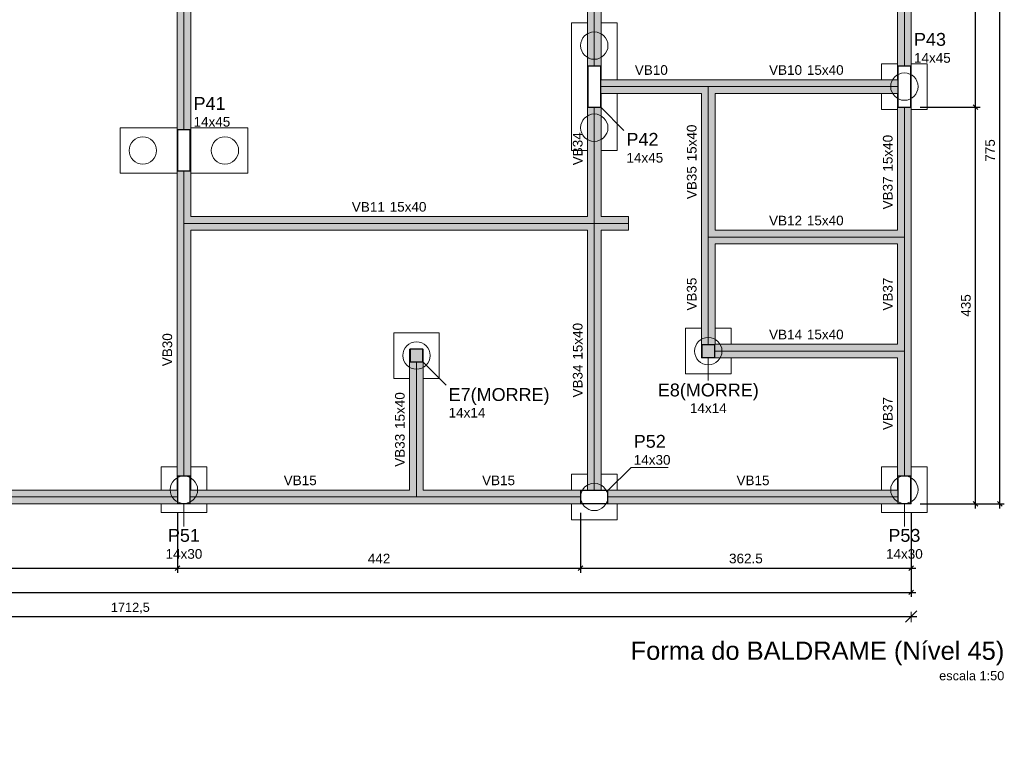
# Model space of a CAD drawing. Header units: millimetres. Extents: x 10906 to 25863, y 1966 to 4861.
# Tile 39 of 163: x 11175 to 11197, y 2925 to 2941. Entities that reach past the tile are written whole.
import ezdxf

# ---------------------------------------------------------------- set-up
doc = ezdxf.new("R2010")
doc.units = ezdxf.units.MM
for name, color, linetype, lineweight in [('COTAS', 4, 'Continuous', 20), ('FO-Cotas', 4, 'Continuous', 5), ('FO-Eixos', 5, 'Continuous', 5), ('FO-Estacas dos blocos', 1, 'Continuous', 20), ('FO-Hachura pilar que morre', 106, 'Continuous', 5), ('FO-Hachura viga', 41, 'Continuous', 5), ('FO-Pilares', 4, 'Continuous', 30), ('FO-Seção das fundações', 7, 'Continuous', 5), ('FO-Textos das vigas', 7, 'Continuous', 5), ('FO-Textos dos pilares', 7, 'Continuous', 5), ('FO-Vigas', 1, 'Continuous', 20), ('LC-Textos', 7, 'Continuous', 20)]:
    doc.layers.add(name, color=color, linetype=linetype, lineweight=lineweight)
doc.styles.add('Annotative', font='arial.ttf')
doc.styles.add('Arial', font='arial.ttf')
doc.styles.get("Standard").update_dxf_attribs({"font": 'arial.ttf'})
doc.dimstyles.new('MURILO', dxfattribs={"dimscale": 0, "dimtxt": 1.5, "dimasz": 2.5, "dimexe": 1.25, "dimexo": 0, "dimtad": 1, "dimtxsty": 'Annotative', "dimblk": 'OBLIQUE', "dimcen": 2.5, "dimdle": 1.25, "dimclrd": 256, "dimclre": 256, "dimclrt": 7, "dimadec": 0, "dimazin": 0, "dimtfac": 1, "dimtmove": 0, "dimatfit": 3, "dimldrblk": 'OBLIQUE', "dimfxl": 1, "dimfxlon": 1, "dimtfillclr": 5, "dimlwe": -1, "dimarcsym": 0})
doc.dimstyles.new('UM_50.000000', dxfattribs={"dimtxt": 0.18, "dimasz": 0.2, "dimexe": 0.2, "dimexo": 0.5, "dimgap": 0, "dimtad": 1, "dimtih": 1, "dimtoh": 1, "dimlfac": 50, "dimzin": 0, "dimdsep": 46, "dimtxsty": 'Standard', "dimcen": 0.09, "dimdle": 0.2, "dimclrd": 256, "dimclre": 256, "dimclrt": 7, "dimazin": 0, "dimtfac": 1, "dimtofl": 0, "dimtmove": 0, "dimatfit": 3, "dimfxl": 1, "dimtolj": 1, "dimtzin": 0, "dimarcsym": 0})

# ---------------------------------------------------------------- blocks, each defined once
blk = doc.blocks.new('_Oblique')
at = {"color": 0, "linetype": 'ByBlock', "lineweight": -2}
blk.add_line((-0.5, -0.5), (0.5, 0.5), dxfattribs=at)
blk = doc.blocks.new('*D22')
at = {"layer": 'Defpoints', "color": 0, "transparency": 16777216}
for p in [(11169.828, 2930.518), (11178.888, 2930.518), (11178.888, 2929.106)]:
    blk.add_point(p, dxfattribs=at)
at = {"layer": 'FO-Cotas', "lineweight": -2, "transparency": 16777216}
for p, q in [((11169.828, 2930.318), (11169.828, 2929.006)), ((11178.888, 2930.318), (11178.888, 2929.006)), ((11169.728, 2929.106), (11178.988, 2929.106))]:
    blk.add_line(p, q, dxfattribs=at)
at = {"layer": 'FO-Cotas', "lineweight": -2, "transparency": 16777216, "xscale": 0.1, "yscale": 0.1, "zscale": 0.1, "rotation": 180}
blk.add_blockref('_Oblique', (11169.828, 2929.106), dxfattribs=at)
at = {"layer": 'FO-Cotas', "lineweight": -2, "transparency": 16777216, "xscale": 0.1, "yscale": 0.1, "zscale": 0.1}
blk.add_blockref('_Oblique', (11178.888, 2929.106), dxfattribs=at)
at = {"layer": 'FO-Cotas', "color": 7, "transparency": 16777216, "insert": (11174.358, 2929.317), "char_height": 0.2118, "attachment_point": 5, "rotation": 0.0057, "style": 'Arial'}
blk.add_mtext('\\A1;453', dxfattribs=at)
blk = doc.blocks.new('*D23')
at = {"layer": 'Defpoints', "color": 0, "transparency": 16777216}
for p in [(11178.888, 2930.518), (11187.728, 2930.518), (11187.728, 2929.106)]:
    blk.add_point(p, dxfattribs=at)
at = {"layer": 'FO-Cotas', "lineweight": -2, "transparency": 16777216}
for p, q in [((11178.888, 2930.318), (11178.888, 2929.006)), ((11187.728, 2930.318), (11187.728, 2929.006)), ((11178.788, 2929.106), (11187.828, 2929.106))]:
    blk.add_line(p, q, dxfattribs=at)
at = {"layer": 'FO-Cotas', "lineweight": -2, "transparency": 16777216, "xscale": 0.1, "yscale": 0.1, "zscale": 0.1, "rotation": 180}
blk.add_blockref('_Oblique', (11178.888, 2929.106), dxfattribs=at)
at = {"layer": 'FO-Cotas', "lineweight": -2, "transparency": 16777216, "xscale": 0.1, "yscale": 0.1, "zscale": 0.1}
blk.add_blockref('_Oblique', (11187.728, 2929.106), dxfattribs=at)
at = {"layer": 'FO-Cotas', "color": 7, "transparency": 16777216, "insert": (11183.308, 2929.317), "char_height": 0.2118, "attachment_point": 5, "rotation": 0.0057, "style": 'Arial'}
blk.add_mtext('\\A1;442', dxfattribs=at)
blk = doc.blocks.new('*D24')
at = {"layer": 'Defpoints', "color": 0, "transparency": 16777216}
for p in [(11187.728, 2930.518), (11194.978, 2930.518), (11194.978, 2929.106)]:
    blk.add_point(p, dxfattribs=at)
at = {"layer": 'FO-Cotas', "lineweight": -2, "transparency": 16777216}
for p, q in [((11187.728, 2930.318), (11187.728, 2929.006)), ((11194.978, 2930.318), (11194.978, 2929.006)), ((11187.628, 2929.106), (11195.078, 2929.106))]:
    blk.add_line(p, q, dxfattribs=at)
at = {"layer": 'FO-Cotas', "lineweight": -2, "transparency": 16777216, "xscale": 0.1, "yscale": 0.1, "zscale": 0.1, "rotation": 180}
blk.add_blockref('_Oblique', (11187.728, 2929.106), dxfattribs=at)
at = {"layer": 'FO-Cotas', "lineweight": -2, "transparency": 16777216, "xscale": 0.1, "yscale": 0.1, "zscale": 0.1}
blk.add_blockref('_Oblique', (11194.978, 2929.106), dxfattribs=at)
at = {"layer": 'FO-Cotas', "color": 7, "transparency": 16777216, "insert": (11191.353, 2929.317), "char_height": 0.2118, "attachment_point": 5, "rotation": 0.0057, "style": 'Arial'}
blk.add_mtext('\\A1;362.5', dxfattribs=at)
blk = doc.blocks.new('*D25')
at = {"layer": 'Defpoints', "color": 0, "transparency": 16777216}
for p in [(11118.778, 2930.518), (11194.978, 2930.518), (11194.978, 2928.576)]:
    blk.add_point(p, dxfattribs=at)
at = {"layer": 'FO-Cotas', "lineweight": -2, "transparency": 16777216}
for p, q in [((11118.778, 2930.318), (11118.778, 2928.476)), ((11194.978, 2930.318), (11194.978, 2928.476)), ((11118.678, 2928.576), (11195.078, 2928.576))]:
    blk.add_line(p, q, dxfattribs=at)
at = {"layer": 'FO-Cotas', "lineweight": -2, "transparency": 16777216, "xscale": 0.1, "yscale": 0.1, "zscale": 0.1, "rotation": 180}
blk.add_blockref('_Oblique', (11118.778, 2928.576), dxfattribs=at)
at = {"layer": 'FO-Cotas', "lineweight": -2, "transparency": 16777216, "xscale": 0.1, "yscale": 0.1, "zscale": 0.1}
blk.add_blockref('_Oblique', (11194.978, 2928.576), dxfattribs=at)
at = {"layer": 'FO-Cotas', "color": 7, "transparency": 16777216, "insert": (11156.878, 2928.788), "char_height": 0.2118, "attachment_point": 5, "rotation": 0.0057, "style": 'Arial'}
blk.add_mtext('\\A1;3810', dxfattribs=at)
blk = doc.blocks.new('*D35')
at = {"layer": 'Defpoints', "color": 0, "transparency": 16777216}
for p in [(11194.978, 2939.218), (11196.39, 2939.218), (11194.978, 2930.518)]:
    blk.add_point(p, dxfattribs=at)
at = {"layer": 'FO-Cotas', "lineweight": -2, "transparency": 16777216}
for p, q in [((11196.39, 2930.418), (11196.39, 2939.318)), ((11195.178, 2939.218), (11196.49, 2939.218)), ((11195.178, 2930.518), (11196.49, 2930.518))]:
    blk.add_line(p, q, dxfattribs=at)
at = {"layer": 'FO-Cotas', "lineweight": -2, "transparency": 16777216, "xscale": 0.1, "yscale": 0.1, "zscale": 0.1}
for p, rotation in [((11196.39, 2939.218), 90), ((11196.39, 2930.518), 270)]:
    blk.add_blockref('_Oblique', p, dxfattribs=dict(at, rotation=rotation))
at = {"layer": 'FO-Cotas', "color": 7, "transparency": 16777216, "insert": (11196.179, 2934.868), "char_height": 0.2118, "attachment_point": 5, "rotation": 90, "style": 'Arial'}
blk.add_mtext('\\A1;435', dxfattribs=at)
blk = doc.blocks.new('*D36')
at = {"layer": 'Defpoints', "color": 0, "transparency": 16777216}
for p in [(11194.978, 2946.018), (11196.39, 2946.018), (11194.978, 2939.218)]:
    blk.add_point(p, dxfattribs=at)
at = {"layer": 'FO-Cotas', "lineweight": -2, "transparency": 16777216}
for p, q in [((11195.178, 2946.018), (11196.49, 2946.018)), ((11196.39, 2939.118), (11196.39, 2946.118)), ((11195.178, 2939.218), (11196.49, 2939.218))]:
    blk.add_line(p, q, dxfattribs=at)
at = {"layer": 'FO-Cotas', "lineweight": -2, "transparency": 16777216, "xscale": 0.1, "yscale": 0.1, "zscale": 0.1}
for p, rotation in [((11196.39, 2946.018), 90), ((11196.39, 2939.218), 270)]:
    blk.add_blockref('_Oblique', p, dxfattribs=dict(at, rotation=rotation))
at = {"layer": 'FO-Cotas', "color": 7, "transparency": 16777216, "insert": (11196.179, 2942.618), "char_height": 0.2118, "attachment_point": 5, "rotation": 90, "style": 'Arial'}
blk.add_mtext('\\A1;340', dxfattribs=at)
blk = doc.blocks.new('*D42')
at = {"layer": 'Defpoints', "color": 0, "transparency": 16777216}
for p in [(11194.978, 2946.018), (11196.92, 2946.018), (11194.978, 2930.518)]:
    blk.add_point(p, dxfattribs=at)
at = {"layer": 'FO-Cotas', "lineweight": -2, "transparency": 16777216}
for p, q in [((11195.178, 2946.018), (11197.02, 2946.018)), ((11196.92, 2930.418), (11196.92, 2946.118)), ((11195.178, 2930.518), (11197.02, 2930.518))]:
    blk.add_line(p, q, dxfattribs=at)
at = {"layer": 'FO-Cotas', "lineweight": -2, "transparency": 16777216, "xscale": 0.1, "yscale": 0.1, "zscale": 0.1}
for p, rotation in [((11196.92, 2946.018), 90), ((11196.92, 2930.518), 270)]:
    blk.add_blockref('_Oblique', p, dxfattribs=dict(at, rotation=rotation))
at = {"layer": 'FO-Cotas', "color": 7, "transparency": 16777216, "insert": (11196.708, 2938.268), "char_height": 0.2118, "attachment_point": 5, "rotation": 90, "style": 'Arial'}
blk.add_mtext('\\A1;775', dxfattribs=at)
blk = doc.blocks.new('*D1460')
at = {"layer": 'COTAS', "transparency": 16777216}
for p, q in [((11160.728, 2927.947), (11160.728, 2928.172)), ((11194.978, 2928.147), (11194.978, 2927.922))]:
    blk.add_line(p, q, dxfattribs=at)
at = {"layer": 'COTAS', "lineweight": -2, "transparency": 16777216}
blk.add_line((11160.603, 2928.047), (11195.103, 2928.047), dxfattribs=at)
at = {"layer": 'Defpoints', "color": 0, "transparency": 16777216}
for p in [(11194.978, 2930.518), (11194.978, 2928.047), (11160.728, 2925.068)]:
    blk.add_point(p, dxfattribs=at)
at = {"layer": 'COTAS', "lineweight": -2, "transparency": 16777216, "xscale": 0.25, "yscale": 0.25, "zscale": 0.25, "rotation": 180}
blk.add_blockref('_Oblique', (11160.728, 2928.047), dxfattribs=at)
at = {"layer": 'COTAS', "lineweight": -2, "transparency": 16777216, "xscale": 0.25, "yscale": 0.25, "zscale": 0.25}
blk.add_blockref('_Oblique', (11194.978, 2928.047), dxfattribs=at)
at = {"layer": 'COTAS', "color": 7, "transparency": 16777216, "insert": (11177.853, 2928.229), "char_height": 0.2, "attachment_point": 5, "style": 'Annotative'}
blk.add_mtext('1712,5', dxfattribs=at)

msp = doc.modelspace()

# ---------------------------------------------------------------- hatches: boundary and pattern name
at = {"layer": 'FO-Hachura pilar que morre', "linetype": 'Continuous'}
for points in [[(11183.9885, 2933.62851), (11184.1285, 2933.62851), (11184.2685, 2933.62851), (11184.2685, 2933.76851), (11184.2685, 2933.90851), (11184.1285, 2933.90851), (11183.9885, 2933.90851), (11183.9885, 2933.76851)], [(11190.3885, 2933.72751), (11190.5285, 2933.72751), (11190.6685, 2933.72751), (11190.6685, 2933.86751), (11190.6685, 2934.00751), (11190.5285, 2934.00751), (11190.3885, 2934.00751), (11190.3885, 2933.86751)]]:
    msp.add_hatch(color=256, dxfattribs=at).paths.add_polyline_path(points)
at = {"layer": 'FO-Hachura viga', "linetype": 'Continuous'}
for points in [[(11179.1685, 2938.71751), (11179.1685, 2938.71751), (11179.1685, 2937.81751), (11179.1785, 2937.81751), (11179.1785, 2945.71751), (11179.1685, 2945.71751), (11179.1685, 2945.40751), (11178.8885, 2945.40751), (11178.8885, 2945.71751), (11178.8785, 2945.71751), (11178.8785, 2937.81751), (11178.8885, 2937.81751), (11178.8885, 2938.71751), (11179.1685, 2938.71751)], [(11188.1785, 2942.81751), (11188.1785, 2942.81751), (11188.0285, 2942.96751), (11187.8785, 2942.96751), (11187.8785, 2939.81751), (11187.8885, 2939.81751), (11187.8885, 2940.11751), (11188.1685, 2940.11751), (11188.1685, 2939.81751), (11188.1785, 2939.81751), (11188.1785, 2942.81751)], [(11194.9685, 2940.11751), (11194.9685, 2940.11751), (11194.9685, 2939.21751), (11194.9785, 2939.21751), (11194.9785, 2942.96751), (11194.8285, 2942.96751), (11194.6785, 2942.81751), (11194.6785, 2939.21751), (11194.6885, 2939.21751), (11194.6885, 2940.11751), (11194.9685, 2940.11751)], [(11188.1785, 2936.81751), (11188.1785, 2936.81751), (11188.1785, 2940.11751), (11188.1685, 2940.11751), (11188.1685, 2939.21751), (11187.8885, 2939.21751), (11187.8885, 2940.11751), (11187.8785, 2940.11751), (11187.8785, 2936.81751), (11188.0285, 2936.66751), (11188.1785, 2936.81751)], [(11190.5285, 2939.66751), (11190.5285, 2939.66751), (11190.5285, 2939.81751), (11188.1685, 2939.81751), (11188.1685, 2939.51751), (11190.3785, 2939.51751), (11190.5285, 2939.66751)], [(11194.6885, 2939.81751), (11194.6885, 2939.81751), (11190.5285, 2939.81751), (11190.5285, 2939.66751), (11190.6785, 2939.51751), (11194.6885, 2939.51751), (11194.6885, 2939.81751)], [(11190.6785, 2936.51751), (11190.6785, 2936.51751), (11190.6785, 2939.51751), (11190.5285, 2939.66751), (11190.3785, 2939.51751), (11190.3785, 2936.36751), (11190.5285, 2936.36751), (11190.6785, 2936.51751)], [(11194.9785, 2939.51751), (11194.9785, 2939.51751), (11194.9685, 2939.51751), (11194.9685, 2939.21751), (11194.6885, 2939.21751), (11194.6885, 2939.51751), (11194.6785, 2939.51751), (11194.6785, 2936.51751), (11194.8285, 2936.36751), (11194.9785, 2936.36751), (11194.9785, 2939.51751)], [(11179.1685, 2937.81751), (11179.1685, 2937.81751), (11178.8885, 2937.81751), (11178.8885, 2938.71751), (11178.8785, 2938.71751), (11178.8785, 2936.66751), (11179.0285, 2936.66751), (11179.1785, 2936.81751), (11179.1785, 2938.71751), (11179.1685, 2938.71751), (11179.1685, 2937.81751)], [(11188.0285, 2936.66751), (11188.0285, 2936.66751), (11187.8785, 2936.81751), (11179.1785, 2936.81751), (11179.0285, 2936.66751), (11179.1785, 2936.51751), (11187.8785, 2936.51751), (11188.0285, 2936.66751)], [(11188.7785, 2936.81751), (11188.7785, 2936.81751), (11188.1785, 2936.81751), (11188.0285, 2936.66751), (11188.1785, 2936.51751), (11188.7785, 2936.51751), (11188.7785, 2936.81751)], [(11179.1785, 2936.51751), (11179.1785, 2936.51751), (11179.0285, 2936.66751), (11178.8785, 2936.66751), (11178.8785, 2930.81751), (11178.8885, 2930.81751), (11178.8885, 2931.12751), (11179.1685, 2931.12751), (11179.1685, 2930.81751), (11179.1785, 2930.81751), (11179.1785, 2936.51751)], [(11188.1785, 2936.51751), (11188.1785, 2936.51751), (11188.0285, 2936.66751), (11187.8785, 2936.51751), (11187.8785, 2930.80751), (11188.1785, 2930.80751), (11188.1785, 2936.51751)], [(11194.8285, 2936.36751), (11194.8285, 2936.36751), (11194.6785, 2936.51751), (11190.6785, 2936.51751), (11190.5285, 2936.36751), (11190.6785, 2936.21751), (11194.6785, 2936.21751), (11194.8285, 2936.36751)], [(11194.9785, 2936.36751), (11194.9785, 2936.36751), (11194.8285, 2936.36751), (11194.6785, 2936.21751), (11194.6785, 2934.01751), (11194.8285, 2933.86751), (11194.9785, 2933.86751), (11194.9785, 2936.36751)], [(11184.2685, 2933.62851), (11184.2685, 2933.62851), (11183.9885, 2933.62851), (11183.9885, 2933.90851), (11183.9783, 2933.90851), (11183.9783, 2930.81751), (11184.1285, 2930.66751), (11184.2783, 2930.81751), (11184.2783, 2933.90851), (11184.2685, 2933.90851), (11184.2685, 2933.62851)], [(11178.8885, 2930.51751), (11178.8885, 2930.51751), (11178.8885, 2930.81751), (11169.8285, 2930.81751), (11169.8285, 2930.80751), (11170.7285, 2930.80751), (11170.7285, 2930.52751), (11169.8285, 2930.52751), (11169.8285, 2930.51751), (11178.8885, 2930.51751)], [(11184.1285, 2930.66751), (11184.1285, 2930.66751), (11183.9783, 2930.81751), (11179.1685, 2930.81751), (11179.1685, 2930.52751), (11178.8885, 2930.52751), (11178.8885, 2930.51751), (11184.1285, 2930.51751), (11184.1285, 2930.66751)], [(11187.8785, 2930.52751), (11187.8785, 2930.52751), (11187.7285, 2930.52751), (11187.7285, 2930.80751), (11187.8785, 2930.80751), (11187.8785, 2930.81751), (11184.2783, 2930.81751), (11184.1285, 2930.66751), (11184.1285, 2930.51751), (11187.8785, 2930.51751), (11187.8785, 2930.52751)], [(11194.9785, 2930.51751), (11194.9785, 2930.51751), (11194.9785, 2930.81751), (11194.9685, 2930.81751), (11194.9685, 2930.52751), (11194.6885, 2930.52751), (11194.6885, 2930.81751), (11187.7285, 2930.81751), (11187.7285, 2930.80751), (11188.3285, 2930.80751), (11188.3285, 2930.52751), (11187.7285, 2930.52751), (11187.7285, 2930.51751), (11194.9785, 2930.51751)]]:
    msp.add_hatch(color=256, dxfattribs=at).paths.add_polyline_path(points)
h = msp.add_hatch(color=256, dxfattribs=at)
h.paths.add_polyline_path([(11190.6785, 2936.21751), (11190.6785, 2936.21751), (11190.5285, 2936.36751), (11190.3785, 2936.36751), (11190.3785, 2933.71751), (11190.6785, 2933.71751), (11190.6785, 2936.21751)])
h.paths.add_polyline_path([(11190.3885, 2933.72751), (11190.3885, 2934.00751), (11190.6685, 2934.00751), (11190.6685, 2933.72751), (11190.3885, 2933.72751)], flags=0)
h = msp.add_hatch(color=256, dxfattribs=at)
h.paths.add_polyline_path([(11194.8285, 2933.86751), (11194.8285, 2933.86751), (11194.6785, 2934.01751), (11190.3785, 2934.01751), (11190.3785, 2933.71751), (11194.6785, 2933.71751), (11194.8285, 2933.86751)])
h.paths.add_polyline_path([(11190.3885, 2933.72751), (11190.3885, 2934.00751), (11190.6685, 2934.00751), (11190.6685, 2933.72751), (11190.3885, 2933.72751)], flags=0)
h = msp.add_hatch(color=256, dxfattribs=at)
h.paths.add_polyline_path([(11194.9785, 2933.86751), (11194.9785, 2933.86751), (11194.8285, 2933.86751), (11194.6785, 2933.71751), (11194.6785, 2930.51751), (11194.9785, 2930.51751), (11194.9785, 2933.86751)])
h.paths.add_polyline_path([(11194.6885, 2930.52751), (11194.6885, 2931.12751), (11194.9685, 2931.12751), (11194.9685, 2930.52751), (11194.6885, 2930.52751)], flags=0)

# ---------------------------------------------------------------- linework, layer by layer
at = {"layer": 'FO-Cotas'}
for p, q in [((11188.1685, 2939.21751), (11188.67682, 2938.70919)), ((11190.5285, 2933.72751), (11190.5285, 2933.21919)), ((11184.2685, 2933.62851), (11184.77682, 2933.12019)), ((11188.3285, 2930.80751), (11188.83682, 2931.31583)), ((11188.83682, 2931.31583), (11189.64504, 2931.31583)), ((11179.0285, 2930.52751), (11179.0285, 2930.01919)), ((11194.8285, 2930.52751), (11194.8285, 2930.01919))]:
    msp.add_line(p, q, dxfattribs=at)
at = {"layer": 'FO-Eixos'}
for p, q in [((11179.0285, 2938.71751), (11179.0285, 2945.40751)), ((11188.0285, 2940.11751), (11188.0285, 2942.96751)), ((11194.8285, 2940.11751), (11194.8285, 2942.96751)), ((11188.1685, 2939.66751), (11190.5285, 2939.66751)), ((11190.5285, 2939.66751), (11194.6885, 2939.66751)), ((11190.5285, 2936.36751), (11190.5285, 2939.66751)), ((11188.0285, 2936.66751), (11188.0285, 2939.21751)), ((11194.8285, 2936.36751), (11194.8285, 2939.21751)), ((11179.0285, 2936.66751), (11179.0285, 2937.81751)), ((11179.0285, 2931.12751), (11179.0285, 2936.66751)), ((11179.0285, 2936.66751), (11188.0285, 2936.66751)), ((11188.0285, 2930.80751), (11188.0285, 2936.66751)), ((11188.0285, 2936.66751), (11188.7785, 2936.66751)), ((11190.5285, 2934.00751), (11190.5285, 2936.36751)), ((11190.5285, 2936.36751), (11194.8285, 2936.36751)), ((11194.8285, 2933.86751), (11194.8285, 2936.36751)), ((11190.6685, 2933.86751), (11194.8285, 2933.86751)), ((11194.8285, 2931.12751), (11194.8285, 2933.86751)), ((11184.1285, 2930.66751), (11184.1285, 2933.62851)), ((11170.7285, 2930.66751), (11178.8885, 2930.66751)), ((11179.1685, 2930.66751), (11184.1285, 2930.66751)), ((11184.1285, 2930.66751), (11187.7285, 2930.66751)), ((11188.3285, 2930.66751), (11194.6885, 2930.66751))]:
    msp.add_line(p, q, dxfattribs=at)
at = {"layer": 'FO-Estacas dos blocos'}
for centre in [(11188.0285, 2940.56751), (11194.8285, 2939.66751), (11188.0285, 2938.76751), (11178.1285, 2938.26751), (11179.9285, 2938.26751), (11190.5285, 2933.86751), (11184.1285, 2933.76851), (11179.0285, 2930.82751), (11194.8285, 2930.82751), (11188.0285, 2930.66751)]:
    msp.add_circle(centre, 0.3, dxfattribs=at)
at = {"layer": 'FO-Pilares'}
for points in [[(11187.8885, 2939.21751), (11188.0285, 2939.21751), (11188.1685, 2939.21751), (11188.1685, 2939.66751), (11188.1685, 2940.11751), (11188.0285, 2940.11751), (11187.8885, 2940.11751), (11187.8885, 2939.66751), (11187.8885, 2939.21751)], [(11194.6885, 2939.21751), (11194.8285, 2939.21751), (11194.9685, 2939.21751), (11194.9685, 2939.66751), (11194.9685, 2940.11751), (11194.8285, 2940.11751), (11194.6885, 2940.11751), (11194.6885, 2939.66751), (11194.6885, 2939.21751)], [(11178.8885, 2937.81751), (11179.0285, 2937.81751), (11179.1685, 2937.81751), (11179.1685, 2938.26751), (11179.1685, 2938.71751), (11179.0285, 2938.71751), (11178.8885, 2938.71751), (11178.8885, 2938.26751), (11178.8885, 2937.81751)], [(11183.9885, 2933.62851), (11184.1285, 2933.62851), (11184.2685, 2933.62851), (11184.2685, 2933.76851), (11184.2685, 2933.90851), (11184.1285, 2933.90851), (11183.9885, 2933.90851), (11183.9885, 2933.76851), (11183.9885, 2933.62851)], [(11190.3885, 2933.72751), (11190.5285, 2933.72751), (11190.6685, 2933.72751), (11190.6685, 2933.86751), (11190.6685, 2934.00751), (11190.5285, 2934.00751), (11190.3885, 2934.00751), (11190.3885, 2933.86751), (11190.3885, 2933.72751)], [(11178.8885, 2930.52751), (11179.0285, 2930.52751), (11179.1685, 2930.52751), (11179.1685, 2930.82751), (11179.1685, 2931.12751), (11179.0285, 2931.12751), (11178.8885, 2931.12751), (11178.8885, 2930.82751), (11178.8885, 2930.52751)], [(11194.6885, 2930.52751), (11194.8285, 2930.52751), (11194.9685, 2930.52751), (11194.9685, 2930.82751), (11194.9685, 2931.12751), (11194.8285, 2931.12751), (11194.6885, 2931.12751), (11194.6885, 2930.82751), (11194.6885, 2930.52751)], [(11188.3285, 2930.52751), (11188.3285, 2930.66751), (11188.3285, 2930.80751), (11188.0285, 2930.80751), (11187.7285, 2930.80751), (11187.7285, 2930.66751), (11187.7285, 2930.52751), (11188.0285, 2930.52751), (11188.3285, 2930.52751)]]:
    msp.add_lwpolyline(points, close=True, dxfattribs=at)
at = {"layer": 'FO-Seção das fundações'}
for points in [[(11187.5285, 2941.06751), (11187.5285, 2938.26751)], [(11187.5285, 2941.06751), (11187.8785, 2941.06751)], [(11188.1785, 2941.06751), (11188.5285, 2941.06751)], [(11188.5285, 2939.81751), (11188.5285, 2941.06751)], [(11194.3285, 2940.16751), (11194.3285, 2939.81751)], [(11194.3285, 2940.16751), (11194.6785, 2940.16751)], [(11194.9785, 2940.16751), (11195.3285, 2940.16751)], [(11195.3285, 2939.16751), (11195.3285, 2940.16751)], [(11188.5285, 2938.26751), (11188.5285, 2939.51751)], [(11194.3285, 2939.51751), (11194.3285, 2939.16751)], [(11194.6785, 2939.16751), (11194.3285, 2939.16751)], [(11195.3285, 2939.16751), (11194.9785, 2939.16751)], [(11177.6285, 2938.76751), (11177.6285, 2937.76751)], [(11177.6285, 2938.76751), (11178.8785, 2938.76751)], [(11179.1785, 2938.76751), (11180.4285, 2938.76751)], [(11180.4285, 2937.76751), (11180.4285, 2938.76751)], [(11187.8785, 2938.26751), (11187.5285, 2938.26751)], [(11188.5285, 2938.26751), (11188.1785, 2938.26751)], [(11178.8785, 2937.76751), (11177.6285, 2937.76751)], [(11180.4285, 2937.76751), (11179.1785, 2937.76751)], [(11190.0285, 2934.36751), (11190.0285, 2933.36751)], [(11190.0285, 2934.36751), (11190.3785, 2934.36751)], [(11190.6785, 2934.36751), (11191.0285, 2934.36751)], [(11191.0285, 2934.01751), (11191.0285, 2934.36751)], [(11183.6285, 2934.26851), (11184.6285, 2934.26851)], [(11183.6285, 2934.26851), (11183.6285, 2933.26851)], [(11184.6285, 2933.26851), (11184.6285, 2934.26851)], [(11191.0285, 2933.36751), (11191.0285, 2933.71751)], [(11183.9785, 2933.26851), (11183.6285, 2933.26851)], [(11184.6285, 2933.26851), (11184.2785, 2933.26851)], [(11191.0285, 2933.36751), (11190.0285, 2933.36751)], [(11178.5285, 2931.32751), (11178.5285, 2930.81751)], [(11178.5285, 2931.32751), (11178.8785, 2931.32751)], [(11179.1785, 2931.32751), (11179.5285, 2931.32751)], [(11179.5285, 2930.81751), (11179.5285, 2931.32751)], [(11194.3285, 2931.32751), (11194.3285, 2930.81751)], [(11194.3285, 2931.32751), (11194.6785, 2931.32751)], [(11194.9785, 2931.32751), (11195.3285, 2931.32751)], [(11195.3285, 2930.32751), (11195.3285, 2931.32751)], [(11187.5285, 2931.16751), (11187.5285, 2930.81751)], [(11187.5285, 2931.16751), (11187.8785, 2931.16751)], [(11188.1785, 2931.16751), (11188.5285, 2931.16751)], [(11188.5285, 2930.81751), (11188.5285, 2931.16751)], [(11178.5285, 2930.51751), (11178.5285, 2930.32751)], [(11179.5285, 2930.32751), (11179.5285, 2930.51751)], [(11187.5285, 2930.51751), (11187.5285, 2930.16751)], [(11188.5285, 2930.16751), (11188.5285, 2930.51751)], [(11194.3285, 2930.51751), (11194.3285, 2930.32751)], [(11179.5285, 2930.32751), (11178.5285, 2930.32751)], [(11195.3285, 2930.32751), (11194.3285, 2930.32751)], [(11188.5285, 2930.16751), (11187.5285, 2930.16751)]]:
    msp.add_lwpolyline(points, dxfattribs=at)
at = {"layer": 'FO-Vigas'}
for p, q in [((11178.8785, 2938.71751), (11178.8785, 2945.71751)), ((11179.1785, 2937.81751), (11179.1785, 2945.71751)), ((11187.8785, 2940.11751), (11187.8785, 2942.96751)), ((11188.1785, 2939.81751), (11188.1785, 2942.81751)), ((11194.6785, 2939.81751), (11194.6785, 2942.81751)), ((11194.9785, 2939.21751), (11194.9785, 2942.96751)), ((11187.8785, 2936.81751), (11187.8785, 2940.11751)), ((11188.1785, 2939.81751), (11190.5285, 2939.81751)), ((11190.5285, 2939.81751), (11194.6785, 2939.81751)), ((11188.1785, 2939.51751), (11190.3785, 2939.51751)), ((11188.1785, 2936.81751), (11188.1785, 2939.51751)), ((11190.3785, 2936.36751), (11190.3785, 2939.51751)), ((11190.6785, 2939.51751), (11194.6785, 2939.51751)), ((11190.6785, 2936.51751), (11190.6785, 2939.51751)), ((11194.6785, 2936.51751), (11194.6785, 2939.51751)), ((11194.9785, 2936.36751), (11194.9785, 2939.21751)), ((11178.8785, 2936.66751), (11178.8785, 2938.71751)), ((11179.1785, 2936.81751), (11179.1785, 2937.81751)), ((11179.1785, 2936.81751), (11187.8785, 2936.81751)), ((11188.1785, 2936.81751), (11188.7785, 2936.81751)), ((11188.7785, 2936.81751), (11188.7785, 2936.51751)), ((11178.8785, 2930.81751), (11178.8785, 2936.66751)), ((11179.1785, 2930.81751), (11179.1785, 2936.51751)), ((11179.1785, 2936.51751), (11187.8785, 2936.51751)), ((11187.8785, 2930.81751), (11187.8785, 2936.51751)), ((11188.1785, 2930.81751), (11188.1785, 2936.51751)), ((11188.1785, 2936.51751), (11188.7785, 2936.51751)), ((11190.6785, 2936.51751), (11194.6785, 2936.51751)), ((11190.3785, 2933.71751), (11190.3785, 2936.36751)), ((11194.9785, 2933.86751), (11194.9785, 2936.36751)), ((11190.6785, 2934.01751), (11190.6785, 2936.21751)), ((11190.6785, 2936.21751), (11194.6785, 2936.21751)), ((11194.6785, 2934.01751), (11194.6785, 2936.21751)), ((11183.9785, 2933.90851), (11183.9885, 2933.90851)), ((11183.9785, 2930.81751), (11183.9785, 2933.90851)), ((11184.2785, 2933.90851), (11184.2685, 2933.90851)), ((11184.2785, 2930.81751), (11184.2785, 2933.90851)), ((11190.6785, 2934.01751), (11194.6785, 2934.01751)), ((11190.3785, 2933.71751), (11194.6785, 2933.71751)), ((11194.6785, 2930.81751), (11194.6785, 2933.71751)), ((11194.9785, 2930.51751), (11194.9785, 2933.86751)), ((11170.7285, 2930.81751), (11178.8785, 2930.81751)), ((11179.1785, 2930.81751), (11183.9785, 2930.81751)), ((11184.2785, 2930.81751), (11187.8785, 2930.81751)), ((11188.1785, 2930.81751), (11194.6785, 2930.81751)), ((11169.8285, 2930.51751), (11178.8885, 2930.51751)), ((11178.8885, 2930.51751), (11184.1285, 2930.51751)), ((11184.1285, 2930.51751), (11187.7285, 2930.51751)), ((11187.7285, 2930.51751), (11194.9785, 2930.51751))]:
    msp.add_line(p, q, dxfattribs=at)

# ---------------------------------------------------------------- texts
at = {"layer": 'FO-Textos das vigas', "char_height": 0.2118, "line_spacing_factor": 0.798, "style": 'Arial'}
for s, insert, width, attachment_point in [('VB10', (11189.2785, 2939.92341), 1.4697584, 8), ('VB10', (11192.58427, 2939.92341), 1.4697584, 9), ('15x40', (11192.69017, 2939.92341), 1.6307878, 7), ('VB11', (11183.43427, 2936.92341), 1.4697584, 9), ('15x40', (11183.54017, 2936.92341), 1.6307878, 7), ('VB12', (11192.58427, 2936.62341), 1.4697584, 9), ('15x40', (11192.69017, 2936.62341), 1.6307878, 7), ('VB14', (11192.58427, 2934.12341), 1.4697584, 9), ('15x40', (11192.69017, 2934.12341), 1.6307878, 7), ('VB15', (11181.5785, 2930.92341), 1.4697584, 8), ('VB15', (11185.9285, 2930.92341), 1.4697584, 8), ('VB15', (11191.5085, 2930.92341), 1.4697584, 8)]:
    msp.add_mtext(s, dxfattribs=dict(at, insert=insert, width=width, attachment_point=attachment_point))
at = {"layer": 'FO-Textos das vigas', "char_height": 0.2118, "rotation": 90, "line_spacing_factor": 0.798, "style": 'Arial'}
for s, insert, width, attachment_point in [('15x40', (11190.2726, 2938.02918), 1.6307878, 7), ('VB34', (11187.7726, 2937.94251), 1.4697584, 7), ('15x40', (11194.5726, 2937.80418), 1.6307878, 7), ('VB35', (11190.2726, 2937.92328), 1.4697584, 9), ('VB37', (11194.5726, 2937.69828), 1.4697584, 9), ('VB35', (11190.2726, 2935.11751), 1.4697584, 8), ('VB37', (11194.5726, 2935.11751), 1.4697584, 8), ('15x40', (11187.7726, 2933.67918), 1.6307878, 7), ('VB30', (11178.7726, 2933.89751), 1.4697584, 8), ('VB34', (11187.7726, 2933.57328), 1.4697584, 9), ('15x40', (11183.8726, 2932.15968), 1.6307878, 7), ('VB37', (11194.5726, 2932.49751), 1.4697584, 8), ('VB33', (11183.8726, 2932.05378), 1.4697584, 9)]:
    msp.add_mtext(s, dxfattribs=dict(at, insert=insert, width=width, attachment_point=attachment_point))
at = {"layer": 'FO-Textos dos pilares', "line_spacing_factor": 0.798, "style": 'Arial'}
for s, insert, char_height, width, attachment_point in [('P43', (11195.0391, 2940.55876), 0.2824, 1.41596, 7), ('14x45', (11195.0391, 2940.18811), 0.2118, 1.6307878, 7), ('P41', (11179.2391, 2939.15876), 0.2824, 1.41596, 7), ('14x45', (11179.2391, 2938.78811), 0.2118, 1.6307878, 7), ('P42', (11188.7333, 2938.37031), 0.2824, 1.41596, 7), ('14x45', (11188.7333, 2937.99966), 0.2118, 1.6307878, 7), ('E7(MORRE)', (11184.8335, 2932.68851), 0.2824, 4.449219, 7), ('E8(MORRE)', (11190.5285, 2932.78751), 0.2824, 4.449219, 8), ('14x14', (11184.8333, 2932.41066), 0.2118, 1.6307878, 7), ('14x14', (11190.5285, 2932.50966), 0.2118, 1.6307878, 8), ('P52', (11188.8933, 2931.74296), 0.2824, 1.4121434, 7), ('14x30', (11188.8933, 2931.37231), 0.2118, 1.6307878, 7), ('P51', (11179.0285, 2929.68031), 0.2824, 1.4121434, 8), ('P53', (11194.8285, 2929.68031), 0.2824, 1.4121434, 8), ('14x30', (11179.0285, 2929.30966), 0.2118, 1.6307878, 8), ('14x30', (11194.8285, 2929.30966), 0.2118, 1.6307878, 8)]:
    msp.add_mtext(s, dxfattribs=dict(at, insert=insert, char_height=char_height, width=width, attachment_point=attachment_point))
at = {"layer": 'LC-Textos', "attachment_point": 9, "line_spacing_factor": 0.798, "style": 'Arial'}
for s, insert, char_height, width in [('Forma do BALDRAME (Nível 45)', (11197.0205, 2926.97617), 0.4, 15.7494057), ('escala 1:50', (11197.02, 2926.64467), 0.2, 3.0528578)]:
    msp.add_mtext(s, dxfattribs=dict(at, insert=insert, char_height=char_height, width=width))

# ---------------------------------------------------------------- dimensions: what is measured, and where the dimension line sits
at = {"layer": 'COTAS'}
dim = msp.add_linear_dim(base=(11194.9785, 2928.04651), p1=(11160.7285, 2925.06751), p2=(11194.9785, 2930.51751), dimstyle='MURILO', override={"dimtxt": 2, "dimlfac": 50}, dxfattribs=at)
dim.commit()
dim.dimension.update_dxf_attribs({"geometry": '*D1460', "text_midpoint": (11177.8535, 2928.2292)})
at = {"layer": 'FO-Cotas'}
for base, p1, p2, override, picture, middle in [((11196.3905, 2946.01751), (11194.9785, 2939.21751), (11194.9785, 2946.01751), {"dimtxt": 0.2118, "dimasz": 0.1, "dimexe": 0.1, "dimexo": 0.2, "dimtad": 1, "dimtih": 0, "dimtoh": 0, "dimdec": 1, "dimlfac": 50, "dimzin": 8, "dimtxsty": 'Arial', "dimblk": 'Oblique', "dimblk1": 'Oblique', "dimblk2": 'Oblique', "dimsah": 1, "dimdle": 0.1, "dimse1": 0, "dimse2": 0, "dimclrt": 7, "dimadec": 1, "dimazin": 3, "dimtmove": 2, "dimldrblk": 'Oblique'}, '*D36', (11196.1787, 2942.61751)), ((11196.92, 2946.01751), (11194.9785, 2930.51751), (11194.9785, 2946.01751), {"dimtxt": 0.2118, "dimasz": 0.1, "dimexe": 0.1, "dimexo": 0.2, "dimtih": 0, "dimtoh": 0, "dimdec": 1, "dimzin": 8, "dimtxsty": 'Arial', "dimblk": 'Oblique', "dimblk1": 'Oblique', "dimblk2": 'Oblique', "dimsah": 1, "dimdle": 0.1, "dimclrt": 7, "dimadec": 1, "dimazin": 3, "dimtmove": 2, "dimldrblk": 'Oblique'}, '*D42', (11196.7082, 2938.26751)), ((11196.3905, 2939.21751), (11194.9785, 2930.51751), (11194.9785, 2939.21751), {"dimtxt": 0.2118, "dimasz": 0.1, "dimexe": 0.1, "dimexo": 0.2, "dimtad": 1, "dimtih": 0, "dimtoh": 0, "dimdec": 1, "dimlfac": 50, "dimzin": 8, "dimtxsty": 'Arial', "dimblk": 'Oblique', "dimblk1": 'Oblique', "dimblk2": 'Oblique', "dimsah": 1, "dimdle": 0.1, "dimse1": 0, "dimse2": 0, "dimclrt": 7, "dimadec": 1, "dimazin": 3, "dimtmove": 2, "dimldrblk": 'Oblique'}, '*D35', (11196.1787, 2934.86751))]:
    dim = msp.add_linear_dim(base=base, p1=p1, p2=p2, angle=90, dimstyle='UM_50.000000', override=override, dxfattribs=at)
    dim.commit()
    dim.dimension.update_dxf_attribs({"geometry": picture, "text_midpoint": middle, "dimtype": 160, "text_rotation": 90})
for base, p1, p2, picture, middle in [((11194.9785, 2928.57601), (11118.7785, 2930.51751), (11194.9785, 2930.51751), '*D25', (11156.8785, 2928.78781)), ((11178.8885, 2929.10551), (11169.8285, 2930.51751), (11178.8885, 2930.51751), '*D22', (11174.3585, 2929.31731)), ((11187.7285, 2929.10551), (11178.8885, 2930.51751), (11187.7285, 2930.51751), '*D23', (11183.3085, 2929.31731)), ((11194.9785, 2929.10551), (11187.7285, 2930.51751), (11194.9785, 2930.51751), '*D24', (11191.3535, 2929.31731))]:
    dim = msp.add_linear_dim(base=base, p1=p1, p2=p2, dimstyle='UM_50.000000', override={"dimtxt": 0.2118, "dimasz": 0.1, "dimexe": 0.1, "dimexo": 0.2, "dimtad": 1, "dimtih": 0, "dimtoh": 0, "dimdec": 1, "dimlfac": 50, "dimzin": 8, "dimtxsty": 'Arial', "dimblk": 'Oblique', "dimblk1": 'Oblique', "dimblk2": 'Oblique', "dimsah": 1, "dimdle": 0.1, "dimse1": 0, "dimse2": 0, "dimclrt": 7, "dimadec": 1, "dimazin": 3, "dimtmove": 2, "dimldrblk": 'Oblique'}, dxfattribs=at)
    dim.commit()
    dim.dimension.update_dxf_attribs({"geometry": picture, "text_midpoint": middle, "dimtype": 160, "text_rotation": 0.00573})

doc.saveas('drawing.dxf')
